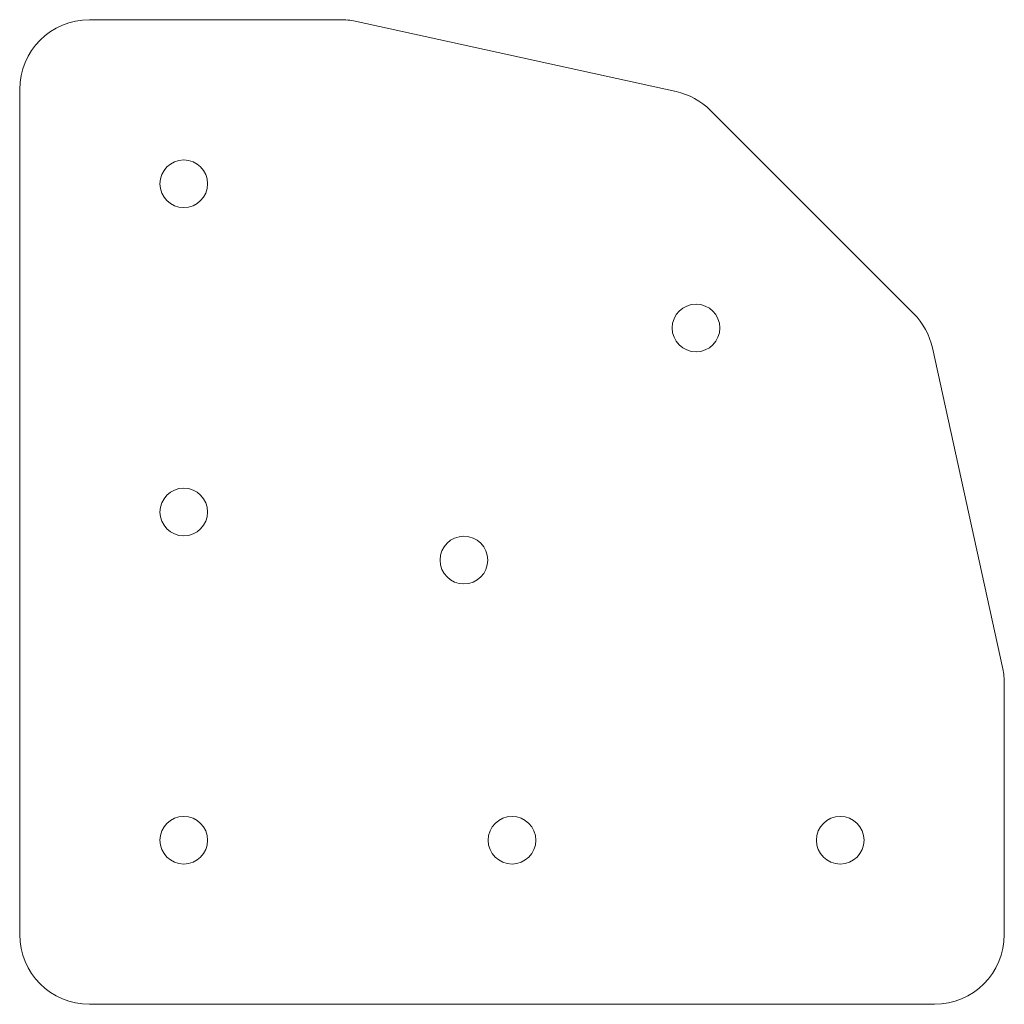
# Model space of a CAD drawing. Header units: inches. Extents: x -0.45 to 2.24, y -0.45 to 2.24.
import ezdxf

# ---------------------------------------------------------------- set-up
doc = ezdxf.new("R2010")
doc.units = ezdxf.units.IN
doc.header["$MEASUREMENT"] = 0

msp = doc.modelspace()

# ---------------------------------------------------------------- linework, layer by layer
at = {"color": 7, "linetype": 'Continuous', "lineweight": 15}
for p, q in [((0.4269, 2.2375), (-0.2569, 2.2375)), ((1.3423, 2.0416), (0.4676, 2.2331)), ((-0.4475, 2.0469), (-0.4475, -0.2569)), ((1.9902, 1.4363), (1.4363, 1.9902)), ((2.2331, 0.4676), (2.0416, 1.3423)), ((2.2375, -0.2569), (2.2375, 0.4269)), ((-0.2569, -0.4475), (2.0469, -0.4475))]:
    msp.add_line(p, q, dxfattribs=at)
for centre in [(0, 1.79), (1.3968, 1.3968), (0, 0.895), (0.7639, 0.7639), (0, 0), (0.895, 0), (1.79, 0)]:
    msp.add_circle(centre, 0.065, dxfattribs=at)
for centre, start, end in [((-0.2569, 2.0469), 90, 180), ((0.4269, 2.0469), 77.6499, 90), ((1.3015, 1.8554), 45, 77.6499), ((1.8554, 1.3015), 12.3501, 45), ((2.0469, 0.4269), 0, 12.3501), ((-0.2569, -0.2569), 180, 270), ((2.0469, -0.2569), 270, 0)]:
    msp.add_arc(centre, 0.1906, start, end, dxfattribs=at)

doc.saveas('drawing.dxf')
